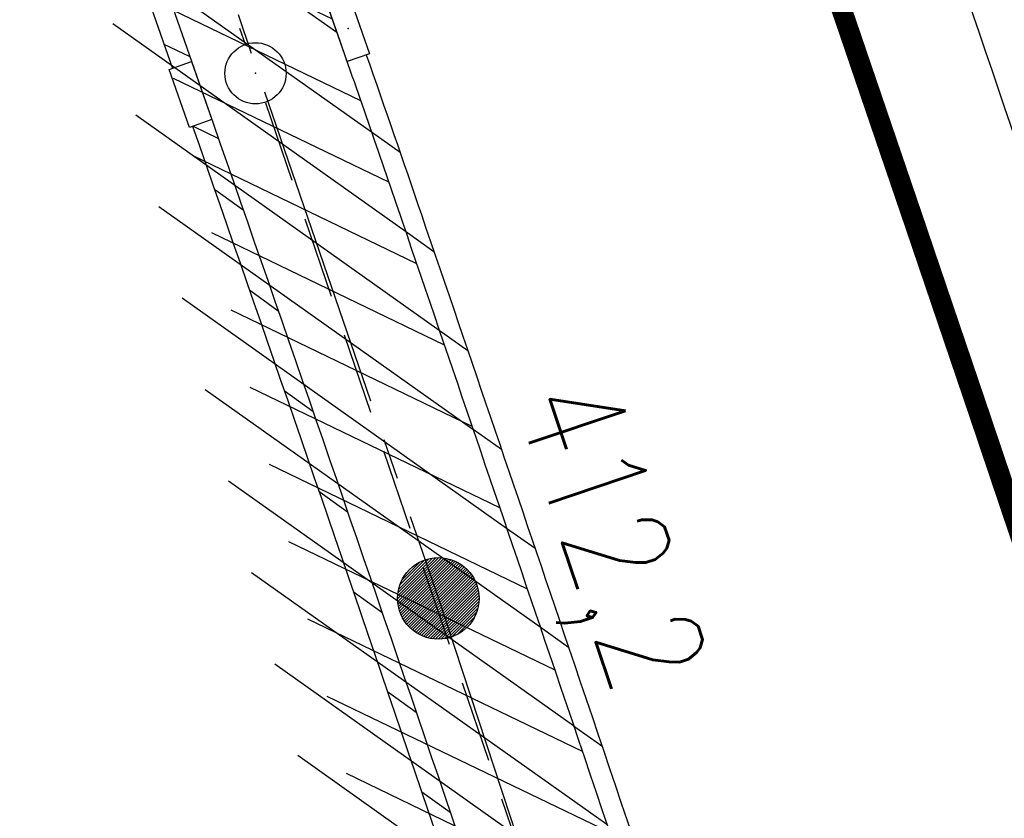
# Model space of a CAD drawing. Extents: x 447045 to 447634, y 442020 to 443192.
# Tile 76 of 82: x 447245 to 447269, y 443086 to 443105. Entities that reach past the tile are written whole.
import ezdxf

# ---------------------------------------------------------------- set-up
doc = ezdxf.new("R2010")
doc.units = 0
doc.header["$LTSCALE"] = 2
doc.header["$MEASUREMENT"] = 0
for name, pattern in [('ACHSE', [5.5, 4, -0.5, 0.5, -0.5]), ('AUSGEZOGEN', [0]), ('GESTRICH-X2', [1.5, 1, -0.5])]:
    doc.linetypes.add(name, pattern=pattern)
doc.layers.get('0').update_dxf_attribs({"linetype": 'AUSGEZOGEN'})
for name, color, linetype in [('ACHSETOP', 250, 'ACHSE'), ('BOESCHG', 250, 'AUSGEZOGEN'), ('FBRTOP', 250, 'AUSGEZOGEN'), ('HEKT_B', 250, 'CONTINUOUS'), ('KANAL', 7, 'GESTRICH-X2'), ('MULDE', 250, 'AUSGEZOGEN'), ('SCHLITZRINNE', 200, 'AUSGEZOGEN'), ('SCHSYMBOL', 200, 'AUSGEZOGEN')]:
    doc.layers.add(name, color=color, linetype=linetype)
doc.styles.add('ROMANS', font='romans.shx', dxfattribs={"width": 0.8})

# ---------------------------------------------------------------- blocks, each defined once
blk = doc.blocks.new('*X15')
at = {"color": 0}
for p, q in [((212.2338378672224, 257.3935923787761), (213.2417524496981, 258.4015069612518)), ((212.2358318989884, 257.4662970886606), (213.1690477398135, 258.3995129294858)), ((212.2367523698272, 257.3257962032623), (213.3095486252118, 258.3985924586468)), ((212.2437289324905, 257.2620620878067), (213.3732827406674, 258.3916158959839)), ((212.2440325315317, 257.5452083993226), (213.0901364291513, 258.3913122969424)), ((212.2541807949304, 257.201803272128), (213.4335415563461, 258.3811640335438)), ((212.2606187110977, 257.6325052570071), (213.0028395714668, 258.3747261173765)), ((212.2676832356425, 257.1445950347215), (213.4907497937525, 258.3676615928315)), ((212.283919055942, 257.0901201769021), (213.5452246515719, 258.3514257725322)), ((212.2898237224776, 257.732420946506), (212.9029238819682, 258.3455211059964)), ((212.3026459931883, 257.0381364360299), (213.5972083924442, 258.3326988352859)), ((212.3236761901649, 256.9884559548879), (213.6468888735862, 258.3116686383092)), ((212.3425626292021, 257.8558705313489), (212.7794742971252, 258.2927821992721)), ((212.3468627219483, 256.9409318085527), (213.6944130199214, 258.2884821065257)), ((212.3720904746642, 256.8954488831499), (213.739895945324, 258.2632543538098)), ((212.3992698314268, 256.851917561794), (213.7834272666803, 258.2360749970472)), ((212.4283322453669, 256.8102692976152), (213.8250755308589, 258.2070125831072)), ((212.4592271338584, 256.770453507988), (213.864891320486, 258.1761176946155)), ((212.4919197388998, 256.7324354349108), (213.9029093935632, 258.1434250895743)), ((212.5263897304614, 256.6961947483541), (213.9391500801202, 258.1089550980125)), ((212.5626304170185, 256.6617247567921), (213.9736200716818, 258.0727144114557)), ((212.6006484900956, 256.6290321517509), (214.0063126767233, 258.0346963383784)), ((212.6404642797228, 256.5981372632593), (214.0372075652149, 257.9948805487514)), ((212.6821125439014, 256.5690748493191), (214.0662699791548, 257.9532322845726)), ((212.7256438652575, 256.5418954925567), (214.0934493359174, 257.9097009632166)), ((212.7711267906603, 256.5166677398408), (214.1186770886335, 257.8642180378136)), ((212.8186509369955, 256.4934812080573), (214.1418636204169, 257.8166938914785)), ((212.8683314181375, 256.4724510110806), (214.1628938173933, 257.7670134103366)), ((212.9203151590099, 256.4537240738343), (214.1816207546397, 257.7150296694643)), ((212.9747900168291, 256.437488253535), (214.197856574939, 257.6605548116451)), ((213.0319982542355, 256.4239858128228), (214.2113590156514, 257.6033465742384)), ((213.0922570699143, 256.4135339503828), (214.2218108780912, 257.5430877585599)), ((213.1559911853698, 256.4065573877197), (214.2287874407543, 257.4793536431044)), ((213.2237873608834, 256.4036428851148), (214.2317019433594, 257.4115574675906)), ((213.2964920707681, 256.4056369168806), (214.2297079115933, 257.3388527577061)), ((213.3754033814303, 256.4138375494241), (214.22150727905, 257.2599414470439)), ((213.4627002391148, 256.4304237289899), (214.2049210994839, 257.1726445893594)), ((213.5626159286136, 256.4596287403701), (214.1757160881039, 257.0727288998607)), ((213.6860655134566, 256.5123676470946), (214.1229771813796, 256.9492793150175))]:
    blk.add_line(p, q, dxfattribs=at)
blk = doc.blocks.new('SRMAST2')
at = {"color": 0}
blk.add_circle((0, 0), 0.9989724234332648, dxfattribs=at)
blk.add_point((0, 0), dxfattribs=at)
blk.add_blockref('*X15', (-213.2327699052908, -257.4025749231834))
blk = doc.blocks.new('30')
at = {"color": 0}
for p, q in [((-0.75, -0.289999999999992), (-0.75, 0.2927511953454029)), ((-0.75, 0.2927511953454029), (0.7528554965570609, 0.2927511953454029)), ((0.7528554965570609, 0.2927511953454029), (0.7528554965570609, -0.289999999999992)), ((0.7528554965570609, -0.289999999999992), (-0.75, -0.289999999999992))]:
    blk.add_line(p, q, dxfattribs=at)
blk.add_point((0, 0), dxfattribs=at)
blk = doc.blocks.new('GST')
at = {"color": 0}
blk.add_circle((0, 0), 0.75, dxfattribs=at)
blk.add_point((0, 0), dxfattribs=at)

msp = doc.modelspace()

# ---------------------------------------------------------------- hatches: boundary and pattern name
at = {"layer": 'SCHLITZRINNE'}
h = msp.add_hatch(dxfattribs=at)
h.set_pattern_fill('_USER', color=256, scale=1.5, angle=45, style=0, pattern_type=0)
h.set_pattern_definition([(324.6696951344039, (447346.8685199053, 442714.5348465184), (0.8674338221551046, 1.223747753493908), [])])
edge = h.paths.add_edge_path(flags=17)
edge.add_line((447346.0616195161, 442716.3032781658), (447346.6361901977, 442716.4005791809))
edge = h.paths.add_edge_path(flags=17)
edge.add_line((447346.8871195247, 442714.9188203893), (447346.3125488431, 442714.8215193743))
edge = h.paths.add_edge_path(flags=17)
edge.add_line((447346.3125488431, 442714.8215193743), (447346.0616195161, 442716.3032781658))
edge = h.paths.add_edge_path(flags=17)
edge.add_line((447346.6361901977, 442716.4005791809), (447346.8871195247, 442714.9188203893))
edge = h.paths.add_edge_path()
edge.add_arc((455543.1851194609, 444109.4959850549), 8314.175989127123, 189.6562417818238, 189.6840918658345)
edge.add_arc((393563.5535929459, 433546.012125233), 54559.20423759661, 9.665544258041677, 9.67045007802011, ccw=False)
edge.add_arc((464490.7175437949, 449190.249554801), 18280.39343786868, 199.2569880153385, 199.2725912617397)
edge.add_arc((438988.1613027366, 440271.6982763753), 8736.655536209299, 19.248465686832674, 19.281113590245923, ccw=False)
edge.add_arc((439684.884197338, 440514.9838708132), 7998.678116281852, 19.2238186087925, 19.248465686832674, ccw=False)
edge.add_arc((551443.6805055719, 479485.6081539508), 110359.837036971, 199.2238149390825, 199.2304511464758)
edge.add_arc((461591.9284848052, 448142.3628786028), 15198.20419267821, 199.2304511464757, 199.2954143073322)
edge.add_arc((434066.5644204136, 438505.5905611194), 13965.35264760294, 19.22764435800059, 19.29541436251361, ccw=False)
edge.add_arc((446515.3391800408, 442847.4484587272), 781.1301442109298, 18.874057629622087, 19.227644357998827, ccw=False)
edge.add_arc((443272.1578874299, 441738.6996315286), 4208.59989003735, 18.721726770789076, 18.874057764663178, ccw=False)
edge.add_arc((445875.7446372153, 442621.065670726), 1459.557549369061, 18.158793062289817, 18.72172677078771, ccw=False)
edge.add_arc((444728.6532720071, 442244.8351673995), 2666.772522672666, 17.742332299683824, 18.158793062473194, ccw=False)
edge.add_arc((445572.4217009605, 442514.803087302), 1780.867426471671, 17.477765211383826, 17.74233229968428, ccw=False)
edge.add_arc((445655.9223158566, 442541.0951066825), 1693.325305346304, 17.206445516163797, 17.477765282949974, ccw=False)
edge.add_arc((445949.7367177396, 442632.082078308), 1385.745182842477, 16.534274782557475, 17.206445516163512, ccw=False)
edge.add_arc((445777.9256488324, 442581.0775038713), 1564.967140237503, 15.901763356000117, 16.534274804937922, ccw=False)
edge.add_arc((444610.2498572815, 442248.4174516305), 2779.104473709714, 15.717077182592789, 15.901763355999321, ccw=False)
edge.add_arc((445469.3841440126, 442490.1855316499), 1886.600396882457, 15.492922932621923, 15.71707716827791, ccw=False)
edge.add_arc((444501.3018579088, 442221.8413207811), 2891.185847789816, 15.151693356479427, 15.49292293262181, ccw=False)
edge.add_arc((444653.0003013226, 442262.919567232), 2734.024020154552, 14.800793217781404, 15.15169336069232, ccw=False)
edge.add_arc((445305.3867260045, 442435.2971580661), 2059.248441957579, 14.553226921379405, 14.800793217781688, ccw=False)
edge.add_arc((445661.5778748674, 442527.7675625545), 1691.249922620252, 14.280051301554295, 14.55322700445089, ccw=False)
edge.add_arc((445825.2781955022, 442569.4335576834), 1522.330266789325, 13.754489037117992, 14.280051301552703, ccw=False)
edge.add_arc((444655.9725115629, 442283.2091768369), 2726.157571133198, 13.361751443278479, 13.754489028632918, ccw=False)
edge.add_arc((444873.7445731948, 442334.9361968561), 2502.326484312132, 13.156370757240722, 13.361751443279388, ccw=False)
edge.add_arc((445203.5665272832, 442412.0303197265), 2163.614179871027, 12.935498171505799, 13.156370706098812, ccw=False)
edge.add_arc((445591.1524972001, 442501.0521217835), 1765.936213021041, 12.36851844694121, 12.935498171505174, ccw=False)
edge.add_arc((445707.2559674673, 442526.5122554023), 1647.073964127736, 11.781436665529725, 12.368518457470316, ccw=False)
edge.add_arc((445429.9941138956, 442468.6829810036), 1930.302423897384, 11.594814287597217, 11.781436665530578, ccw=False)
edge.add_arc((442977.0603987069, 441965.3993853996), 4434.33480961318, 11.471684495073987, 11.59481397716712, ccw=False)
edge.add_arc((444371.6934236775, 442248.4229983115), 3011.273447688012, 11.050893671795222, 11.471684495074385, ccw=False)
edge.add_arc((446428.11335783, 442650.0465261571), 916.0015312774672, 10.287944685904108, 11.050893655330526, ccw=False)
edge.add_arc((445293.5438072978, 442444.106887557), 2069.110025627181, 9.832006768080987, 10.287944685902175, ccw=False)
edge.add_arc((438489.7745608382, 441264.9773509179), 8974.298105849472, 9.613081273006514, 9.832006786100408, ccw=False)
edge.add_arc((-516898.9809261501, 279448.6900894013), 977969.7495575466, 9.612262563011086, 9.613081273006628, ccw=False)
edge.add_arc((439111.8192036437, 441356.2794889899), 8345.741258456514, 9.603416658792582, 9.61227924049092, ccw=False)
edge.add_arc((371773.6318437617, 429962.7471930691), 76641.01236189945, 9.590854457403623, 9.603416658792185, ccw=False)
edge.add_arc((456011.6550815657, 444189.1683239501), 8789.8725663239, 189.5423691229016, 189.6519019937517)
edge.add_arc((455543.1851558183, 444109.4959913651), 8314.676026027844, 189.6519019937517, 189.6840918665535)
edge.add_arc((393564.9242098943, 433546.2457900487), 54557.31384556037, 9.66554402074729, 9.670449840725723, ccw=False)
edge.add_line((447347.776, 442706.232), (447348.2689023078, 442706.3159482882))
h = msp.add_hatch(dxfattribs=at)
h.set_pattern_fill('_USER', color=256, scale=1.5, angle=45, style=0, pattern_type=0)
h.set_pattern_definition([(334.2695901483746, (447234.5127272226, 443158.8401483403), (0.6512059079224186, 1.35127009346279), [])])
edge = h.paths.add_edge_path()
edge.add_arc((464490.7175438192, 449190.2495547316), 18279.89343786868, 199.256988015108, 199.2725912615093)
edge.add_arc((438988.2845204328, 440271.7413311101), 8737.025012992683, 19.253848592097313, 19.281113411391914, ccw=False)
edge.add_line((447233.134, 443161.2700000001), (447233.6060244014, 443161.4349028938))
edge.add_arc((464490.7175437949, 449190.249554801), 18280.39343786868, 199.2569880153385, 199.2725912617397)
edge.add_arc((438988.1613027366, 440271.6982763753), 8736.655536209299, 19.248465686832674, 19.281113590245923, ccw=False)
edge.add_arc((439684.884197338, 440514.9838708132), 7998.678116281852, 19.2238186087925, 19.248465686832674, ccw=False)
edge.add_arc((551443.6805055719, 479485.6081539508), 110359.837036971, 199.2238149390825, 199.2304511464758)
edge.add_arc((461591.9284848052, 448142.3628786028), 15198.20419267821, 199.2304511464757, 199.2954143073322)
edge.add_arc((434066.5644204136, 438505.5905611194), 13965.35264760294, 19.22764435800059, 19.29541436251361, ccw=False)
edge.add_arc((446515.3391800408, 442847.4484587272), 781.1301442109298, 18.874057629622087, 19.227644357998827, ccw=False)
edge.add_arc((443272.1578874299, 441738.6996315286), 4208.59989003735, 18.721726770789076, 18.874057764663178, ccw=False)
edge.add_arc((445875.7446372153, 442621.065670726), 1459.557549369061, 18.158793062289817, 18.72172677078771, ccw=False)
edge.add_arc((444728.6532720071, 442244.8351673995), 2666.772522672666, 17.742332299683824, 18.158793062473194, ccw=False)
edge.add_arc((445572.4217009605, 442514.803087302), 1780.867426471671, 17.477765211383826, 17.74233229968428, ccw=False)
edge.add_arc((445655.9223158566, 442541.0951066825), 1693.325305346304, 17.206445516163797, 17.477765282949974, ccw=False)
edge.add_arc((445949.7367177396, 442632.082078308), 1385.745182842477, 16.534274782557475, 17.206445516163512, ccw=False)
edge.add_arc((445777.9256488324, 442581.0775038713), 1564.967140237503, 15.901763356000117, 16.534274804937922, ccw=False)
edge.add_arc((444610.2498572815, 442248.4174516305), 2779.104473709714, 15.717077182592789, 15.901763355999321, ccw=False)
edge.add_arc((445469.3841440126, 442490.1855316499), 1886.600396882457, 15.492922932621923, 15.71707716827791, ccw=False)
edge.add_arc((444501.3018579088, 442221.8413207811), 2891.185847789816, 15.151693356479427, 15.49292293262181, ccw=False)
edge.add_arc((444653.0003013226, 442262.919567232), 2734.024020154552, 14.800793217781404, 15.15169336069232, ccw=False)
edge.add_arc((445305.3867260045, 442435.2971580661), 2059.248441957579, 14.553226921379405, 14.800793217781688, ccw=False)
edge.add_arc((445661.5778748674, 442527.7675625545), 1691.249922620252, 14.280051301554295, 14.55322700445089, ccw=False)
edge.add_arc((445825.2781955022, 442569.4335576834), 1522.330266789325, 13.754489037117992, 14.280051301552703, ccw=False)
edge.add_arc((444655.9725115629, 442283.2091768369), 2726.157571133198, 13.361751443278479, 13.754489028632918, ccw=False)
edge.add_arc((444873.7445731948, 442334.9361968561), 2502.326484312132, 13.156370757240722, 13.361751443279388, ccw=False)
edge.add_arc((445203.5665272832, 442412.0303197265), 2163.614179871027, 12.935498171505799, 13.156370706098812, ccw=False)
edge.add_arc((445591.1524972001, 442501.0521217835), 1765.936213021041, 12.36851844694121, 12.935498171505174, ccw=False)
edge.add_arc((445707.2559674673, 442526.5122554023), 1647.073964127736, 11.781436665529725, 12.368518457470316, ccw=False)
edge.add_arc((445429.9941138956, 442468.6829810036), 1930.302423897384, 11.594814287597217, 11.781436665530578, ccw=False)
edge.add_arc((442977.0603987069, 441965.3993853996), 4434.33480961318, 11.471684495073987, 11.59481397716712, ccw=False)
edge.add_arc((444371.6934236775, 442248.4229983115), 3011.273447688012, 11.050893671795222, 11.471684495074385, ccw=False)
edge.add_arc((446428.11335783, 442650.0465261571), 916.0015312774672, 10.287944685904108, 11.050893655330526, ccw=False)
edge.add_arc((445293.5438072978, 442444.106887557), 2069.110025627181, 9.832006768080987, 10.287944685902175, ccw=False)
edge.add_arc((438489.7745608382, 441264.9773509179), 8974.298105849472, 9.613081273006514, 9.832006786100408, ccw=False)
edge.add_arc((-516898.9809261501, 279448.6900894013), 977969.7495575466, 9.612262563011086, 9.613081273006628, ccw=False)
edge.add_arc((439111.8192036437, 441356.2794889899), 8345.741258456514, 9.603416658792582, 9.61227924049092, ccw=False)
edge.add_arc((371773.6318437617, 429962.7471930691), 76641.01236189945, 9.590854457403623, 9.603416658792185, ccw=False)
edge.add_arc((456011.6550815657, 444189.1683239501), 8789.8725663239, 189.5423691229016, 189.6519019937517)
edge.add_arc((455543.1851558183, 444109.4959913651), 8314.676026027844, 189.6519019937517, 189.6840918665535)
edge.add_arc((393564.9242098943, 433546.2457900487), 54557.31384556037, 9.66554402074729, 9.670449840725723, ccw=False)

# ---------------------------------------------------------------- linework, layer by layer
at = {"layer": 'ACHSETOP', "color": 0}
msp.add_lwpolyline([(447230.5087980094, 443162.3344306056), (447230.72, 443161.731), (447238.9779999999, 443138.135), (447247.236, 443114.5379999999), (447247.528, 443113.706), (447255.359, 443090.895), (447263.187, 443067.152), (447270.721, 443043.315), (447277.958, 443019.385), (447284.898, 442995.368), (447291.539, 442971.266), (447297.882, 442947.084), (447303.923, 442922.826), (447309.664, 442898.494), (447315.102, 442874.093), (447320.238, 442849.626), (447325.069, 442825.097), (447329.596, 442800.511)], dxfattribs=at)
at = {"layer": 'BOESCHG'}
for points in [[(447256.7331252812, 443167.7398245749, -0.004776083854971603), (447270.458, 443127.684, -0.0006909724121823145), (447287.8895024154, 443074.9365570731, -0.0122319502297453), (447288.797, 443071.932, -0.003466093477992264), (447294.6390874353, 443050.1406637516, 0.002609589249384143), (447302.349, 443021.184, 0.0004859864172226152), (447307.7919366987, 443001.2390520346, -0.0008014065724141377), (447311.085, 442989.1420000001, -0.003177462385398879), (447316.569322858, 442968.3437217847, -0.002214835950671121), (447324.115, 442938.423, -0.00305413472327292), (447324.7365664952, 442935.8439948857, -0.0001621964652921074), (447336.0842631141, 442887.3939437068, -0.004893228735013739)], [(447205.5056817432, 443157.1807543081), (447207.4467628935, 443151.6215489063), (447215.7404932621, 443128.1143131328), (447223.9238004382, 443104.6627617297, -0.0048909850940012), (447229.404836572, 443089.0835470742, -0.002807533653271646), (447232.0632611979, 443081.2291262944, -3.714771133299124e-05), (447239.6996323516, 443058.2372348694, -0.001301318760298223), (447239.9025177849, 443057.6208683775, -0.002008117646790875), (447243.8350473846, 443045.4021034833, -0.002152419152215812), (447247.4062272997, 443033.9810814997, -0.00223408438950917), (447251.0222177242, 443022.0502757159, -0.002261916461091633), (447254.4870503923, 443010.2365447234, -0.001174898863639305), (447258.0895035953, 442997.6334433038, -0.001314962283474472), (447261.2497896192, 442986.365205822, -0.0009664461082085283)]]:
    msp.add_lwpolyline(points, format="xyb", dxfattribs=at)
at = {"layer": 'BOESCHG', "flags": 128}
msp.add_lwpolyline([(447258.8933826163, 442988.8640328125, 0.0009733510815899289), (447256.5500867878, 442997.1973287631, 0.001174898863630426), (447252.9497001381, 443009.7932003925, 0.002261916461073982), (447249.4889415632, 443021.5930403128, 0.002234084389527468), (447245.877098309, 443033.5101626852, 0.002152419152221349), (447242.3100294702, 443044.9180369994, 0.002008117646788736), (447238.3814372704, 443057.1245679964, 0.001301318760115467), (447238.1811558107, 443057.7330236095, 3.714771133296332e-05), (447230.5448595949, 443080.7246894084, 0.002807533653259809), (447227.8921954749, 443088.5620905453, 0.02907207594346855), (447222.0354635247, 443104.0038355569), (447213.853291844, 443127.4521328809), (447209.5314027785, 443139.7018276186)], format="xyb", dxfattribs=at)
at = {"layer": 'FBRTOP', "color": 0}
for points in [[(447425.7343526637, 442335.0284955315, -2.516183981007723e-06), (447426.4300518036, 442330.9202575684, -5.032422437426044e-07), (447429.9083806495, 442310.3793302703)], [(447358.9473806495, 442729.4133302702, 5.459756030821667e-06), (447365.2088651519, 442692.4394217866, -2.781310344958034e-06), (447371.4703496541, 442655.4655133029, -2.678646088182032e-06), (447379.8183651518, 442606.1674217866, 3.217572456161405e-06), (447388.1663806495, 442556.8693302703)], [(447247.3080008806, 443165.7971051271), (447255.0237192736, 443143.7505937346, -6.431137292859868e-06), (447259.1527563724, 443131.9519877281, 2.230687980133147e-05), (447263.2817934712, 443120.1533817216, 0.0002456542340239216), (447263.3216096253, 443120.0398034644, -3.677364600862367e-05), (447263.5880256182, 443119.280850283, -0.001706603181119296), (447266.6445463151, 443110.4754591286, -0.001063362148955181), (447271.4716214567, 443096.3166433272, -0.001991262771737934), (447274.9413123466, 443085.9320292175, -0.001528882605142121), (447279.3650024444, 443072.3753371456, -0.001557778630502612), (447283.1965706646, 443060.3827020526, -0.001554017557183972), (447286.9625203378, 443048.3373713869, -0.001558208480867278), (447290.637483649, 443036.3209486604, -0.001548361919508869), (447294.2606118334, 443024.2053651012, -0.00154645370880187), (447297.8088838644, 443012.0668910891, -0.001556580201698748), (447301.2591628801, 442999.9857396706, -0.001551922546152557), (447304.6337687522, 442987.8851587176, -0.001541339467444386)]]:
    msp.add_lwpolyline(points, format="xyb", dxfattribs=at)
at = {"layer": 'FBRTOP', "color": 0, "const_width": 0.5}
for points in [[(447422.7764668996, 442334.5275845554, -2.52471386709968e-06), (447423.4721641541, 442330.4193572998, -5.04947965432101e-07), (447426.9504899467, 442309.8784484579)], [(447395.1695331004, 442329.8524154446, -2.587303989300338e-06), (447395.8652172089, 442325.7442626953, -5.1746108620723e-07), (447399.3435100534, 442305.2035515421)], [(447355.9894899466, 442728.9124484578, 5.459791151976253e-06), (447362.2509771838, 442691.9385238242, -2.781311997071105e-06), (447368.512464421, 442654.9645991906, -2.678645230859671e-06), (447376.8604771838, 442605.6665238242, 3.217571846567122e-06), (447385.2084899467, 442556.3684484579)], [(447328.3825100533, 442724.2375515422, 5.45978087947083e-06), (447334.6440228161, 442687.2634761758, -2.781315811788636e-06), (447340.9055355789, 442650.2894008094, -2.678638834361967e-06), (447349.2535228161, 442600.9914761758, 3.217570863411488e-06), (447357.6015100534, 442551.6935515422)], [(447216.6741552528, 443159.4828152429, -1.403811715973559e-06), (447217.5059917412, 443157.1060691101), (447225.7638782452, 443133.5103933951, -6.428329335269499e-06), (447229.8928476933, 443121.7119806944, 2.393032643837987e-05), (447234.0218171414, 443109.9135679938, 0.0002398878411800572), (447234.0571124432, 443109.8128830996, -3.453345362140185e-05), (447234.3020965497, 443109.1149468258, -0.001703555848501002), (447237.3258528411, 443100.4037737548, -0.00106401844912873), (447242.0897823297, 443086.43011726, -0.001990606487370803), (447245.5078293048, 443076.2000261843, -0.001528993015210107), (447249.8639391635, 443062.850428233, -0.001557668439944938), (447253.637243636, 443051.0401470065, -0.001554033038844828), (447257.3456303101, 443039.1789294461, -0.001558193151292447), (447260.9645063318, 443027.3459000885, -0.001548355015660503), (447264.5323196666, 443015.4152875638, -0.001546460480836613), (447268.0264316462, 443003.4620931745, -0.001556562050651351), (447271.4241011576, 442991.5651555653, -0.001551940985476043), (447274.7472947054, 442979.6489293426, -0.001541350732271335)], [(447244.3434384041, 443165.1860454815), (447252.1921217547, 443142.7596066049, -6.430886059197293e-06), (447256.3211523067, 443130.9610193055, 2.245480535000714e-05), (447260.4501828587, 443119.162432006, 0.0002453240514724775), (447260.4895562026, 443119.0501167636, -3.653426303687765e-05), (447260.7539034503, 443118.2970531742, -0.001706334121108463), (447263.80724461, 443109.5008064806, -0.001063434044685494), (447268.6282176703, 443095.3598827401, -0.001991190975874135), (447272.0929194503, 443084.9901958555, -0.001528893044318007), (447276.5100608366, 443071.453571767, -0.001557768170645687), (447280.3359906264, 443059.4785838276, -0.001554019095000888), (447284.09636969, 443047.4510705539, -0.001558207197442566), (447287.765905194, 443035.4523955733, -0.001548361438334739), (447291.3836803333, 443023.3547124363, -0.00154645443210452), (447294.9267110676, 443011.2341687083, -0.001556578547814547), (447298.3718988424, 442999.1708444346, -0.001551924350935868), (447301.7415293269, 442987.0881042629, -0.001541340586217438)]]:
    msp.add_lwpolyline(points, format="xyb", dxfattribs=at)
at = {"layer": 'KANAL'}
for p, q in [((447234.781, 443150.2189999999), (447250.6250000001, 443104.469)), ((447251.125, 443103.031), (447261.5564279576, 443072.2856321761))]:
    msp.add_line(p, q, dxfattribs=at)
at = {"layer": 'KANAL', "flags": 128}
msp.add_lwpolyline([(447251.125, 443103.031), (447261.5564279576, 443072.2856321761), (447266.5939999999, 443057.4379999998)], dxfattribs=at)
at = {"layer": 'MULDE'}
for points in [[(447251.230446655, 443166.6056049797, 0.0001024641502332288), (447252.3162582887, 443163.426078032, 0.001949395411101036), (447257.5067429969, 443148.4285677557, 0.0003202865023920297), (447272.0034243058, 443107.148752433, -0.002234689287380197), (447274.0614905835, 443101.2157701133, -0.002959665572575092), (447277.3501396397, 443091.4073468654, -0.001230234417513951), (447285.0565160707, 443067.7675990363, -0.003052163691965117), (447294.5078972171, 443037.9095204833, -0.005458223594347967), (447299.5124338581, 443021.111036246, -0.003333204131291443), (447303.0360389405, 443008.4757629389, -0.002073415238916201), (447308.4771566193, 442988.1161811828, -0.001662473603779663), (447316.4425001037, 442957.3929594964, -0.002781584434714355), (447321.0415219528, 442938.9819495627, -0.001968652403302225), (447325.7004624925, 442919.547646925, -0.001200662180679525), (447333.1354476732, 442887.6426146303, -0.001341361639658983), (447339.8002871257, 442858.3699111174, -0.004539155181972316), (447341.6714609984, 442849.6806337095, -0.002657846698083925)], [(447255.9087358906, 443146.941248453, 0.0003138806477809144), (447270.1168283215, 443106.4848581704, -0.001914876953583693), (447271.8785833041, 443101.4165527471, -0.002959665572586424)]]:
    msp.add_lwpolyline(points, format="xyb", dxfattribs=at)
at = {"layer": 'SCHLITZRINNE'}
for p, q in [((447248.6333436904, 443104.4720753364), (447249.2703447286, 443104.1651068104)), ((447249.3484742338, 443102.4623725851), (447249.9704494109, 443102.1626449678)), ((447253.7190989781, 443102.319793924), (447254.4189540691, 443101.8237129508)), ((447249.8733999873, 443100.9180430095), (447250.5798919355, 443100.4085221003)), ((447254.5534570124, 443099.8897585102), (447255.2507339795, 443099.3955049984)), ((447250.7299885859, 443098.4508710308), (447251.4353433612, 443097.942170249)), ((447255.3817542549, 443097.4640191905), (447256.0784432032, 443096.9701824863)), ((447251.5824161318, 443095.986699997), (447252.2866401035, 443095.478814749)), ((447256.2078777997, 443095.0398206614), (447256.9039804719, 443094.5463995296)), ((447252.4307026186, 443093.5255154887), (447253.1338020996, 443093.0184412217)), ((447257.0318331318, 443092.6171590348), (447257.7273512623, 443092.1241522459)), ((447253.2748678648, 443091.0673032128), (447253.9768491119, 443090.5610354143)), ((447257.8536257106, 443090.1960304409), (447258.5485610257, 443089.7034367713)), ((447254.1149315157, 443088.612049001), (447254.8158007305, 443088.1065831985)), ((447258.672181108, 443087.7771964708), (447259.3655923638, 443087.2856831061)), ((447254.9509130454, 443086.1597388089), (447255.6506763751, 443085.655070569))]:
    msp.add_line(p, q, dxfattribs=at)
at = {"layer": 'SCHLITZRINNE', "flags": 128}
for points in [[(447229.0355448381, 443162.0307616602), (447233.2070000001, 443150.11), (447249.67, 443103.0220000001)], [(447232.8735579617, 443149.5487194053), (447248.8413491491, 443103.8771314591)]]:
    msp.add_lwpolyline(points, dxfattribs=at)
for points in [[(447233.134, 443161.27, 6.808200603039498e-05), (447234.7765, 443156.5705, -0.000142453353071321), (447236.419, 443151.871, -0.0001075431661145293), (447237.5526180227, 443148.6222922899, 2.895591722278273e-05), (447241.762, 443136.553, 0.0002834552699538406), (447247.4469153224, 443120.285700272, -0.0002957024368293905), (447252.896, 443104.692, -0.001542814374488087), (447254.4694601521, 443100.135480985, -0.0006646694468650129), (447258.075, 443089.5429999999, -0.002456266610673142), (447262.6110188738, 443075.939146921, -0.001817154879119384), (447268.585, 443057.499, -0.001154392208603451), (447271.0728430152, 443049.6610948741, -0.001183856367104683), (447273.463, 443042.007, -0.002932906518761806), (447278.1808704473, 443026.4497302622, -0.002759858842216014), (447283.006, 443009.861, -0.0008058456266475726), (447285.4465338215, 443001.241745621, -0.0009780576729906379), (447287.432, 442994.133, -0.001488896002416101), (447291.982007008, 442977.5263820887, -0.00153109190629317), (447296.309, 442961.351, -0.001080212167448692), (447298.5634061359, 442952.7436456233, -0.0011919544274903), (447300.571, 442944.934, -0.002293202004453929), (447303.9532739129, 442931.3858386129, -0.001713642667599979), (447308.334, 442913.22, -0.0008961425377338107), (447310.3912526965, 442904.4893492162, -0.0009637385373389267), (447312.274, 442896.364, -0.002473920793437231), (447316.101540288, 442879.3132844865, -0.002561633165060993), (447319.632, 442862.81, -0.0008142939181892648), (447320.9057146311, 442856.6530390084, -0.0005372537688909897), (447322.811, 442847.316, -0.001836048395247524), (447327.1297547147, 442825.626489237, -0.003329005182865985), (447329.388, 442813.64, -0.001989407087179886), (447332.2641140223, 442797.4280008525, -0.0009552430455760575), (447338.055, 442763.63, -3.572296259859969e-06), (447340.3885389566, 442749.8518218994, -3.86703077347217e-05), (447340.604, 442748.579, -5.481294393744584e-05), (447343.4055, 442732.0105, 0.000477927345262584), (447346.2070000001, 442715.442, 0.0001404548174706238), (447346.9915, 442710.8370000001, -2.140567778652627e-05), (447347.776, 442706.232, -5.907971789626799e-05)], [(447249.67, 443103.0220000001, -0.003552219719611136), (447260.2584889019, 443071.959435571, -0.006928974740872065), (447265.352, 443055.924, -0.0001775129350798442), (447279.0314349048, 443010.6373760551, -0.00355814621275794), (447279.697, 443008.373, -0.002844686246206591), (447286.5328253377, 442983.9652793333, -0.002919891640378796), (447292.9179999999, 442960.111, -0.002719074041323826), (447299.1504147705, 442935.7298284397, -0.002812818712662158), (447304.914, 442912.096, -0.003215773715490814), (447310.6356405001, 442887.341221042, -0.003107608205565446), (447316.232, 442861.652, -0.003063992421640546), (447316.6831726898, 442859.4506596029, -0.000145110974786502), (447325.911, 442812.91, -0.006038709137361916), (447329.0904439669, 442795.7656693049, -0.003133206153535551), (447334.611, 442762.617)]]:
    msp.add_lwpolyline(points, format="xyb", dxfattribs=at)
at = {"layer": 'SCHLITZRINNE'}
for points in [[(447253.5935560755, 443104.2093564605, -0.001323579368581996), (447254.9425761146, 443100.2972254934, -0.0006646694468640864), (447258.548544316, 443089.7034860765, -0.002456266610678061), (447263.0861170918, 443076.0949727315, -0.001744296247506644), (447268.8242284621, 443058.3916941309, -0.001154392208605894)], [(447249.3370208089, 443102.4583699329, -0.003506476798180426), (447259.7840949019, 443071.8014788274, -0.006485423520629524), (447264.5609530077, 443056.809039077, -0.0001775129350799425)]]:
    msp.add_lwpolyline(points, format="xyb", dxfattribs=at)
at = {"layer": 'SCHSYMBOL'}
msp.add_lwpolyline([(447249.3132261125, 443104.0420392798), (447249.8090277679, 443102.6233231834), (447249.2589026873, 443102.431069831), (447248.763101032, 443103.8497859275)], close=True, dxfattribs=at)

# ---------------------------------------------------------------- block references
at = {"layer": 'HEKT_B'}
msp.add_blockref('SRMAST2', (447255.359, 443090.895), dxfattribs=at)
at = {"layer": 'SCHSYMBOL'}
for name, p, rotation in [('30', (447253.1474565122, 443104.851140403), 289.217081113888), ('GST', (447250.878, 443103.756), 288.9908999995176)]:
    msp.add_blockref(name, p, dxfattribs=dict(at, rotation=rotation))

# ---------------------------------------------------------------- texts
at = {"layer": 'HEKT_B', "style": 'ROMANS', "width": 0.8}
msp.add_text('412,2', height=2.5, rotation=288.6038, dxfattribs=at).set_placement((447257.219, 443095.75))

doc.saveas('drawing.dxf')
